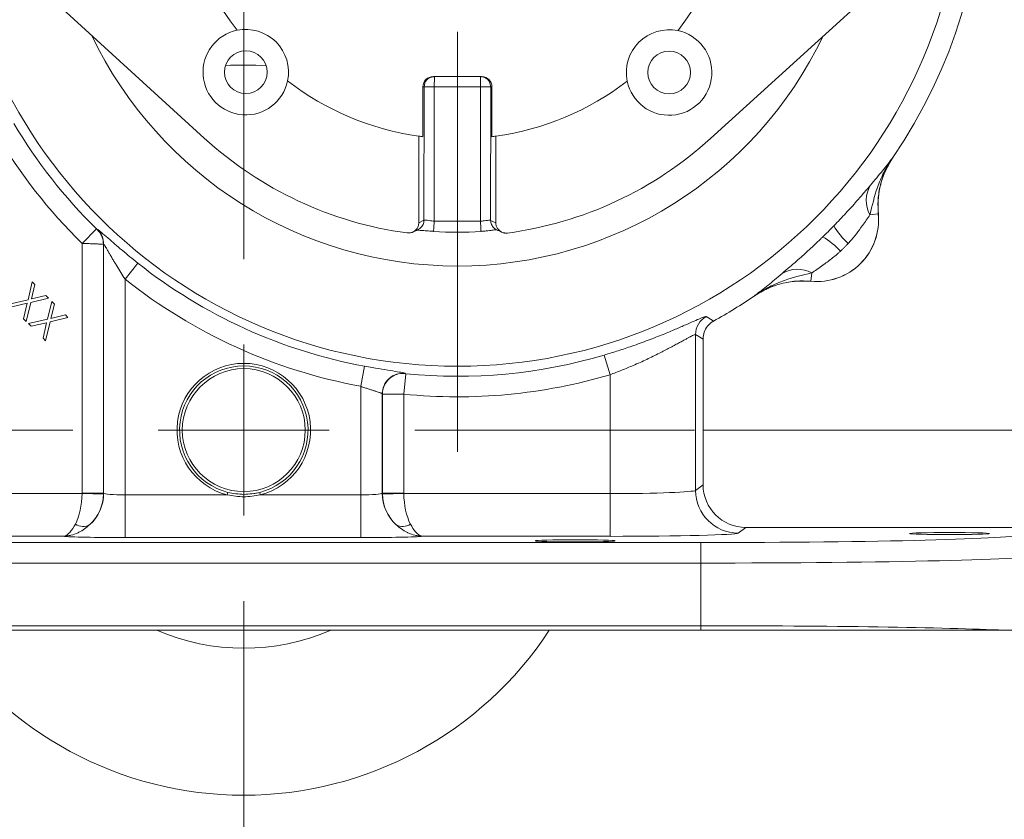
# Model space of a CAD drawing. Header units: inches. Extents: x 0.3 to 33.9, y 0.2 to 21.6.
# Tile 11 of 18: x 22.4 to 28.2, y 5.1 to 9.8. Entities that reach past the tile are written whole.
import ezdxf

# ---------------------------------------------------------------- set-up
doc = ezdxf.new("R2010")
doc.units = ezdxf.units.IN
doc.header["$MEASUREMENT"] = 0
doc.layers.add('SLD-0', color=7, linetype='Continuous', lineweight=15)
doc.styles.add('SLDTEXTSTYLE0', font='TXT', dxfattribs={"width": 0.75})
doc.dimstyles.new('SLDDIMSTYLE0', dxfattribs={"dimtxt": 0.25, "dimasz": 0.13, "dimexe": 0, "dimexo": 0.0625, "dimgap": 0.0625, "dimtad": 0, "dimtih": 1, "dimtoh": 1, "dimrnd": 1e-09, "dimzin": 12, "dimdsep": 46, "dimtxsty": 'SLDTEXTSTYLE0', "dimsah": 1, "dimcen": 0.09, "dimadec": 0, "dimazin": 3, "dimtfac": 1, "dimtofl": 0, "dimtmove": 0, "dimatfit": 3, "dimfxl": 1, "dimfrac": 2, "dimtolj": 1, "dimtzin": 12, "dimarcsym": 0})
doc.dimstyles.new('SLDDIMSTYLE1', dxfattribs={"dimtxt": 0.25, "dimasz": 0.13, "dimexe": 0, "dimexo": 0.0625, "dimgap": 0.0625, "dimtad": 0, "dimtih": 1, "dimtoh": 1, "dimrnd": 1e-09, "dimzin": 12, "dimdsep": 46, "dimtxsty": 'SLDTEXTSTYLE0', "dimsah": 1, "dimcen": 0.09, "dimadec": 0, "dimazin": 3, "dimtfac": 1, "dimtmove": 0, "dimatfit": 0, "dimfxl": 1, "dimfrac": 2, "dimtolj": 1, "dimtzin": 12, "dimarcsym": 0})

# ---------------------------------------------------------------- blocks, each defined once
blk = doc.blocks.new('_D_1')
at = {"layer": 'SLD-0'}
for p, q in [((30.5021, 7.3983), (30.5021, 7.6483)), ((26.4282, 7.3983), (30.6271, 7.3983)), ((30.1153, 6.8501), (30.0645, 6.8501)), ((30.0645, 6.8501), (30.0645, 6.4533)), ((30.8888, 6.8501), (30.9396, 6.8501)), ((30.9396, 6.8501), (30.9396, 6.4533)), ((30.0645, 6.4533), (30.1153, 6.4533)), ((30.9396, 6.4533), (30.8888, 6.4533)), ((26.4648, 6.2283), (30.6271, 6.2283)), ((30.5021, 6.2283), (30.5021, 5.9783))]:
    blk.add_line(p, q, dxfattribs=at)
for points in [[(30.5021, 7.3983), (30.5221, 7.5283), (30.4821, 7.5283)], [(30.5021, 6.2283), (30.4821, 6.0983), (30.5221, 6.0983)]]:
    blk.add_solid(points, dxfattribs=at)
at = {"layer": 'SLD-0', "char_height": 0.25, "attachment_point": 1, "style": 'SLDTEXTSTYLE0'}
for s, insert in [('1.17', (30.0772, 7.2232, -1.4325)), ('29.7', (30.1788, 6.7755, -1.4325))]:
    blk.add_mtext(s, dxfattribs=dict(at, insert=insert))
blk = doc.blocks.new('_D_2')
at = {"layer": 'SLD-0'}
for p, q in [((28.4992, 10.7279), (30.6271, 10.7279)), ((30.5021, 10.7279), (30.5021, 9.474)), ((30.1153, 9.0999), (30.0645, 9.0999)), ((30.0645, 9.0999), (30.0645, 8.7031)), ((30.8888, 9.0999), (30.9396, 9.0999)), ((30.9396, 9.0999), (30.9396, 8.7031)), ((30.0645, 8.7031), (30.1153, 8.7031)), ((30.9396, 8.7031), (30.8888, 8.7031)), ((30.5021, 7.3983), (30.5021, 8.6523)), ((26.4282, 7.3983), (30.6271, 7.3983))]:
    blk.add_line(p, q, dxfattribs=at)
for points in [[(30.5021, 10.7279), (30.4821, 10.5979), (30.5221, 10.5979)], [(30.5021, 7.3983), (30.5221, 7.5283), (30.4821, 7.5283)]]:
    blk.add_solid(points, dxfattribs=at)
at = {"layer": 'SLD-0', "char_height": 0.25, "attachment_point": 1, "style": 'SLDTEXTSTYLE0'}
for s, insert in [('3.33', (30.0772, 9.473, -1.4325)), ('84.6', (30.1788, 9.0253, -1.4325))]:
    blk.add_mtext(s, dxfattribs=dict(at, insert=insert))
blk = doc.blocks.new('_D_4')
at = {"layer": 'SLD-0'}
for p, q in [((20.3863, 8.4735), (20.3863, 15.2715)), ((23.7432, 10.0833), (23.7432, 15.2715)), ((20.3863, 15.1465), (21.5384, 15.1465)), ((21.678, 15.1833), (21.6272, 15.1833)), ((21.6272, 15.1833), (21.6272, 14.7865)), ((22.4515, 15.1833), (22.5023, 15.1833)), ((22.5023, 15.1833), (22.5023, 14.7865)), ((23.7432, 15.1465), (22.5911, 15.1465)), ((21.6272, 14.7865), (21.678, 14.7865)), ((22.5023, 14.7865), (22.4515, 14.7865))]:
    blk.add_line(p, q, dxfattribs=at)
for points in [[(20.3863, 15.1465), (20.5163, 15.1265), (20.5163, 15.1665)], [(23.7432, 15.1465), (23.6132, 15.1665), (23.6132, 15.1265)]]:
    blk.add_solid(points, dxfattribs=at)
at = {"layer": 'SLD-0', "char_height": 0.25, "attachment_point": 1, "style": 'SLDTEXTSTYLE0'}
for s, insert in [('3.36', (21.6399, 15.5564, -1.4325)), ('85.3', (21.7415, 15.1087, -1.4325))]:
    blk.add_mtext(s, dxfattribs=dict(at, insert=insert))
blk = doc.blocks.new('SW_CENTERMARKSYMBOL_0')
at = {"layer": 'SLD-0', "color": 0}
blk.add_line((0, -1), (0, -3.4561), dxfattribs=at)
blk = doc.blocks.new('SW_CENTERMARKSYMBOL_1')
at = {"layer": 'SLD-0', "color": 0}
for p, q in [((0, 1), (0, 2.635)), ((0, 0), (0, 0.5)), ((-1, 0), (-2.635, 0)), ((0, 0), (-0.5, 0)), ((0, 0), (0, -0.5)), ((0, 0), (0.5, 0)), ((1, 0), (2.635, 0)), ((0, -1), (0, -2.635))]:
    blk.add_line(p, q, dxfattribs=at)

msp = doc.modelspace()

# ---------------------------------------------------------------- linework, layer by layer
at = {"color": 7, "linetype": 'Continuous', "lineweight": 15}
for p, q in [((23.512, 9.1059), (22.5685, 9.9674)), ((26.4715, 9.1034), (27.4165, 9.9633)), ((24.8505, 9.4657), (25.1337, 9.4655)), ((24.7902, 9.4058), (24.79, 9.1144)), ((24.7972, 9.4058), (24.7902, 9.4058)), ((24.7966, 8.6253), (24.7972, 9.4058)), ((24.8563, 8.62), (24.857, 9.4057)), ((25.1271, 9.4055), (24.857, 9.4057)), ((25.1264, 8.6198), (25.1271, 9.4055)), ((25.1862, 8.625), (25.1868, 9.4054)), ((25.1938, 9.4054), (25.1868, 9.4054)), ((25.1936, 9.1141), (25.1938, 9.4054)), ((24.7664, 8.611), (24.7668, 9.1175)), ((25.2168, 9.1171), (25.2164, 8.6106)), ((27.5372, 8.9918), (27.5315, 8.983)), ((27.5372, 8.9918), (27.5369, 8.9919)), ((27.4035, 8.6577), (27.4522, 8.6624)), ((27.4522, 8.6624), (27.4525, 8.6624)), ((22.8817, 8.576), (22.7977, 8.4904)), ((24.7966, 8.6253), (24.7664, 8.611)), ((25.1264, 8.6198), (24.8563, 8.62)), ((25.2164, 8.6106), (25.1862, 8.625)), ((22.8878, 8.5721), (22.8865, 8.5715)), ((24.8525, 8.5602), (24.8525, 8.5608)), ((25.1302, 8.56), (25.1301, 8.5606)), ((22.7977, 8.4904), (22.7977, 7.0305)), ((22.9226, 8.4857), (22.9239, 8.4863)), ((22.9226, 7.0305), (22.9226, 8.4857)), ((22.9239, 8.4863), (22.9239, 7.0294)), ((23.1235, 8.3753), (23.0489, 8.2814)), ((27.0634, 8.3175), (27.0587, 8.2689)), ((22.4819, 8.1608), (22.5069, 8.2648)), ((22.5224, 8.2493), (22.5023, 8.1656)), ((22.5069, 8.2648), (22.5224, 8.2493)), ((23.0489, 7.02), (23.0489, 8.2814)), ((27.0587, 8.2686), (27.0587, 8.2689)), ((22.5023, 8.1656), (22.5863, 8.1854)), ((22.5863, 8.1854), (22.6017, 8.17)), ((26.7292, 8.1842), (26.7293, 8.1839)), ((22.371, 8.1347), (22.4819, 8.1608)), ((22.477, 8.1403), (22.3865, 8.1192)), ((22.4558, 8.0499), (22.477, 8.1403)), ((22.4976, 8.1451), (22.4713, 8.0344)), ((22.6017, 8.17), (22.4976, 8.1451)), ((22.5956, 8.0472), (22.6206, 8.1511)), ((22.6361, 8.1356), (22.616, 8.0519)), ((22.6206, 8.1511), (22.6361, 8.1356)), ((22.616, 8.0519), (22.7, 8.0717)), ((22.7, 8.0717), (22.7154, 8.0563)), ((22.4713, 8.0344), (22.4558, 8.0499)), ((22.4847, 8.0211), (22.5956, 8.0472)), ((22.5002, 8.0055), (22.4847, 8.0211)), ((22.5907, 8.0266), (22.5002, 8.0055)), ((22.5695, 7.9363), (22.5907, 8.0266)), ((22.6113, 8.0314), (22.585, 7.9207)), ((22.7154, 8.0563), (22.6113, 8.0314)), ((26.3839, 7.0463), (26.3839, 7.9574)), ((26.3839, 7.9574), (26.4282, 7.9312)), ((22.585, 7.9207), (22.5695, 7.9363)), ((26.4282, 7.9312), (26.4282, 7.0794)), ((25.8501, 7.8375), (25.8842, 7.7225)), ((24.4492, 7.7725), (24.4274, 7.6546)), ((24.6907, 7.7283), (24.6786, 7.609)), ((24.6859, 7.729), (24.6846, 7.7305)), ((25.8842, 7.7225), (25.8842, 7.0273)), ((24.4274, 7.6546), (24.4274, 7.02)), ((24.5524, 7.0294), (24.5524, 7.6112)), ((24.5524, 7.6112), (24.5537, 7.6097)), ((24.5537, 7.6097), (24.5537, 7.0305)), ((24.6786, 7.0305), (24.6786, 7.609)), ((22.7976, 7.0273), (21.5921, 7.0273)), ((22.7976, 7.0273), (22.9225, 7.0241)), ((22.9226, 7.0305), (22.7977, 7.0305)), ((22.9239, 7.0294), (22.9226, 7.0305)), ((23.6503, 7.0345), (23.6466, 7.02)), ((23.8397, 7.02), (23.836, 7.0345)), ((24.5537, 7.0305), (24.5524, 7.0294)), ((24.6786, 7.0305), (24.5537, 7.0305)), ((24.6787, 7.0273), (24.5538, 7.0241)), ((25.8842, 7.0273), (24.6787, 7.0273)), ((25.8842, 7.0273), (25.8842, 6.7774)), ((26.4282, 7.0794), (26.3839, 7.0463)), ((23.0489, 7.02), (23.0489, 6.7701)), ((23.6466, 7.02), (23.0489, 7.02)), ((24.4274, 7.02), (23.8397, 7.02)), ((24.4274, 7.02), (24.4274, 6.7701)), ((26.6337, 6.7963), (26.6781, 6.8296)), ((28.3348, 6.8296), (26.6781, 6.8296)), ((26.4148, 6.741), (21.0615, 6.741)), ((21.5921, 6.7774), (22.6861, 6.7774)), ((23.0489, 6.7701), (24.4274, 6.7701)), ((24.7902, 6.7774), (25.8842, 6.7774)), ((26.4148, 6.621), (26.4148, 6.741)), ((21.0615, 6.621), (26.4148, 6.621)), ((26.4148, 6.621), (26.4148, 6.2548)), ((26.4148, 6.2548), (21.0615, 6.2548)), ((26.4148, 6.2283), (21.0615, 6.2283)), ((26.4148, 6.2283), (26.4148, 6.2548))]:
    msp.add_line(p, q, dxfattribs=at)
at = {"color": 8, "linetype": 'Continuous', "lineweight": 15}
for p, q in [((24.7972, 9.4058), (24.8017, 9.4281)), ((25.1868, 9.4054), (25.1824, 9.4278))]:
    msp.add_line(p, q, dxfattribs=at)
at = {"color": 7, "linetype": 'Continuous', "lineweight": 15, "flags": 128}
for points in [[(26.4898, 8.036), (26.4816, 8.041), (26.4464, 8.0626)], [(23.7432, 7.0228), (23.8084, 7.0285), (23.836, 7.0345)]]:
    msp.add_lwpolyline(points, dxfattribs=at)
at = {"color": 7, "linetype": 'Continuous', "lineweight": 15}
for centre, radius in [((24.9932, 10.7279), 2.9561), ((23.7547, 9.4916), 0.125), ((26.2295, 9.4895), 0.125), ((23.7432, 7.3983), 0.3595)]:
    msp.add_circle(centre, radius, dxfattribs=at)
for centre, radius, start, end in [((24.9932, 10.7279), 3.08, 325.68866, 34.31134), ((24.9932, 10.7279), 1.6263, 142.3341, 217.56865), ((24.9932, 10.7279), 1.6263, 322.3341, 37.56865), ((23.7547, 9.4916), 0.25, 101.65796, 348.24479), ((23.7547, 9.4916), 0.25, 348.24479, 101.65796), ((26.2295, 9.4895), 0.25, 78.24479, 191.65796), ((26.2295, 9.4895), 0.25, 191.65796, 78.24479), ((23.7432, 7.3983), 2.135, 86.4912, 92.87852), ((24.9932, 10.7279), 1.6263, 232.3341, 261.99886), ((24.9932, 10.7279), 1.6263, 277.90389, 307.56865), ((24.9932, 10.7279), 3.0148, 210.65257, 225.54358), ((24.9932, 10.7279), 3.1348, 210.65257, 225.54358), ((24.9932, 10.7279), 2.1966, 227.60031, 262.2725), ((24.9932, 10.7279), 1.6263, 261.99886, 262.82282), ((24.9932, 10.7279), 1.6262, 277.07992, 277.90389), ((24.9932, 10.7279), 2.1966, 277.63024, 312.30243), ((27.554, 8.7415), 0.1722, 148.54601, 209.09696), ((27.0932, 8.6279), 0.3607, 264.51489, 5.48511), ((27.0932, 8.6279), 0.361, 264.52223, 5.47777), ((27.5638, 8.8119), 0.4311, 210.49936, 228.25232), ((22.8025, 8.4857), 0.1201, 0.03042, 45.63797), ((22.8039, 8.4862), 0.1201, 0.03043, 45.64837), ((24.9932, 10.7279), 2.1723, 266.28659, 273.61615), ((26.9092, 8.1573), 0.4311, 41.74768, 59.50064), ((24.9932, 10.7279), 3.0051, 231.52495, 259.57036), ((26.9796, 8.1671), 0.1722, 60.90304, 121.45399), ((24.9932, 10.7279), 3.125, 231.52495, 259.57036), ((24.9932, 10.7279), 3.08, 299.07314, 304.31134), ((26.504, 7.9573), 0.1201, 118.64577, 179.95577), ((24.9932, 10.7279), 3.0148, 264.24184, 286.51375), ((23.7432, 7.3983), 0.3905, 284.31969, 255.68031), ((23.7432, 7.3983), 0.3755, 284.31969, 255.68031), ((24.6725, 7.611), 0.1201, 84.21534, 179.90699), ((24.6738, 7.6095), 0.1201, 84.24267, 179.90704), ((24.9932, 10.7279), 3.1348, 264.24184, 286.51375), ((22.6738, 7.0297), 0.2502, 312.81617, 359.94243), ((22.6726, 7.0306), 0.25, 358.52616, 359.97382), ((24.8025, 7.0297), 0.2502, 180.05757, 227.18383), ((24.8037, 7.0306), 0.25, 180.02618, 181.47384), ((26.634, 7.0465), 0.2501, 180.05364, 269.93108), ((22.8031, 6.9152), 0.0801, 236.57933, 300.52452), ((24.6732, 6.9152), 0.0801, 239.47548, 303.42067), ((23.7432, 7.3983), 2.135, 213.23055, 326.76945), ((23.7432, 7.3983), 1.2755, 246.53268, 293.46732)]:
    msp.add_arc(centre, radius, start, end, dxfattribs=at)
at = {"color": 8, "linetype": 'Continuous', "lineweight": 15}
msp.add_arc((24.9932, 10.7279), 2.3701, 205.53769, 334.36506, dxfattribs=at)
at = {"color": 7, "linetype": 'Continuous', "lineweight": 15}
for centre, major_axis, ratio, start_param, end_param in [((24.8505, 9.4057), (0.0602, -0.0001), 0.996195, 1.570796, 3.141593), ((25.1336, 9.4055), (0.0602, -0.0001), 0.996195, 0, 1.570796), ((22.677, 7.0273), (0.0041, 0.25), 0.482584, 3.922427, 4.720341), ((22.6726, 7.0306), (0.1001, -0.0751), 0.999049, 0.617693, 0.642959), ((22.677, 7.0273), (0.0815, 0.2369), 0.978221, 4.226504, 5.024418), ((23.0489, 7.0298), (0.125, 0), 0.078558, 3.176499, 4.712389), ((24.4274, 7.0298), (0.125, 0), 0.078558, 4.712389, 6.248279), ((24.7994, 7.0273), (-0.0815, 0.2369), 0.978221, 1.258768, 2.056681), ((24.8037, 7.0306), (0.1001, 0.0751), 0.999049, 2.498634, 2.5239), ((24.7994, 7.0273), (-0.0041, 0.25), 0.482584, 1.562845, 2.360758), ((25.8842, 7.0469), (0.5, 0), 0.039279, 4.712389, 6.248279), ((26.6783, 7.0797), (-0.2002, -0.1501), 0.999049, 5.640226, 7.210109), ((25.8842, 6.797), (0.75, 0), 0.026186, 4.712389, 6.248279), ((23.0489, 6.7799), (0.375, 0), 0.026186, 3.397717, 4.712389), ((24.4274, 6.7799), (0.375, 0), 0.026186, 4.712389, 6.027061), ((26.4148, 6.7902), (1.88, 0), 0.026186, 4.712389, 6.257005), ((26.4148, 6.6703), (2, 0), 0.024615, 4.712389, 6.257005), ((26.4148, 6.2056), (2, 0), 0.024615, 0.479944, 1.570796)]:
    msp.add_ellipse(centre, major_axis=major_axis, ratio=ratio, start_param=start_param, end_param=end_param, dxfattribs=at)
for centre in [(27.8682, 6.7936), (25.6802, 6.751)]:
    msp.add_ellipse(centre, major_axis=(0.2344, 0), ratio=0.026186, dxfattribs=at)
for points, knots in [([(24.8017, 9.4281), (24.8017, 9.4283), (24.8033, 9.4362), (24.8143, 9.449), (24.8334, 9.4631), (24.8492, 9.4648), (24.8571, 9.4657)], [0, 0, 0, 0, 0.008851, 0.339234, 0.669617, 1, 1, 1, 1]), ([(25.1824, 9.4278), (25.1824, 9.428), (25.1809, 9.4359), (25.1698, 9.4487), (25.1507, 9.4628), (25.135, 9.4646), (25.1271, 9.4655)], [0, 0, 0, 0, 0.008867, 0.339245, 0.669622, 1, 1, 1, 1]), ([(27.4035, 8.6577), (27.4162, 8.7114), (27.4362, 8.7957), (27.4837, 8.9072), (27.5173, 8.964), (27.5367, 8.9916), (27.5369, 8.9919)], [0, 0, 0, 0, 0.458943, 0.721865, 0.99767, 1, 1, 1, 1]), ([(27.5369, 8.9919), (27.5368, 8.9917), (27.5272, 8.9792), (27.5077, 8.9542), (27.4675, 8.9037), (27.4312, 8.8601), (27.4071, 8.8313)], [0, 0, 0, 0, 0.002547, 0.254971, 0.506602, 1, 1, 1, 1]), ([(27.4522, 8.6624), (27.4509, 8.6906), (27.4482, 8.748), (27.463, 8.8332), (27.4909, 8.9166), (27.5214, 8.9665), (27.5369, 8.9919)], [0, 0, 0, 0, 0.243914, 0.495196, 0.743693, 1, 1, 1, 1]), ([(27.5201, 8.9639), (27.508, 8.9417), (27.4823, 8.8944), (27.4602, 8.8182), (27.4486, 8.7392), (27.4512, 8.6882), (27.4525, 8.6624)], [0, 0, 0, 0, 0.241066, 0.513053, 0.753661, 1, 1, 1, 1]), ([(27.4071, 8.8313), (27.3951, 8.8171), (27.3706, 8.7882), (27.3221, 8.7325), (27.2628, 8.6665), (27.2161, 8.6179), (27.1923, 8.5931)], [0, 0, 0, 0, 0.21336, 0.43352, 0.711269, 1, 1, 1, 1]), ([(27.2767, 8.4902), (27.2798, 8.4936), (27.2964, 8.5119), (27.3247, 8.5467), (27.3656, 8.6024), (27.3894, 8.6371), (27.4035, 8.6577)], [0, 0, 0, 0, 0.061603, 0.328469, 0.601193, 1, 1, 1, 1]), ([(22.8865, 8.5715), (22.8864, 8.5715), (22.8864, 8.5716), (22.886, 8.5719), (22.8851, 8.5727), (22.8836, 8.5741), (22.8824, 8.5753), (22.8817, 8.576)], [0, 0, 0, 0, 0.100164, 0.247152, 0.426835, 0.662426, 1, 1, 1, 1]), ([(24.6978, 8.5513), (24.7046, 8.5511), (24.7183, 8.5507), (24.7379, 8.5586), (24.7534, 8.5721), (24.7641, 8.5903), (24.7656, 8.6039), (24.7664, 8.611)], [0, 0, 0, 0, 0.199076, 0.397814, 0.60186, 0.793869, 1, 1, 1, 1]), ([(24.8563, 8.62), (24.8516, 8.6206), (24.8442, 8.6216), (24.8301, 8.6234), (24.8148, 8.6254), (24.8008, 8.6266), (24.7979, 8.6257), (24.7966, 8.6253)], [0, 0, 0, 0, 0.160963, 0.251161, 0.501533, 0.760115, 1, 1, 1, 1]), ([(25.1862, 8.625), (25.1848, 8.6254), (25.182, 8.6262), (25.168, 8.6251), (25.1486, 8.6226), (25.1338, 8.6207), (25.1264, 8.6198)], [0, 0, 0, 0, 0.240101, 0.498803, 0.749134, 1, 1, 1, 1]), ([(25.2848, 8.5508), (25.2831, 8.5506), (25.2798, 8.5503), (25.2748, 8.5503), (25.2696, 8.5507), (25.2629, 8.5518), (25.2563, 8.5538), (25.2501, 8.5565), (25.2455, 8.559), (25.2411, 8.5618), (25.2371, 8.565), (25.2333, 8.5687), (25.2288, 8.5738), (25.224, 8.5808), (25.2205, 8.5884), (25.2184, 8.5948), (25.2173, 8.5999), (25.2165, 8.6052), (25.2164, 8.6087), (25.2164, 8.6106)], [0, 0, 0, 0, 0.048936, 0.097869, 0.1468, 0.199461, 0.297238, 0.346167, 0.398435, 0.448455, 0.498478, 0.548502, 0.602615, 0.696973, 0.794396, 0.844812, 0.89523, 0.945651, 1, 1, 1, 1]), ([(27.1923, 8.5931), (27.187, 8.5877), (27.1764, 8.5769), (27.1604, 8.5607), (27.1442, 8.5447), (27.1334, 8.5341), (27.128, 8.5288)], [0, 0, 0, 0, 0.249819, 0.5, 0.74982, 1, 1, 1, 1]), ([(23.1235, 8.3753), (23.1081, 8.3877), (23.0769, 8.4126), (23.0317, 8.4502), (22.9884, 8.4871), (22.9608, 8.5111), (22.9404, 8.5289), (22.9257, 8.5418), (22.9052, 8.5595), (22.8912, 8.571), (22.8887, 8.5718), (22.8878, 8.5721)], [0, 0, 0, 0, 0.138635, 0.280935, 0.42401, 0.572162, 0.588909, 0.67723, 0.767633, 0.917647, 1, 1, 1, 1]), ([(24.7304, 8.5561), (24.7347, 8.5581), (24.7452, 8.563), (24.7556, 8.568), (24.7617, 8.5709)], [0, 0, 0, 0, 0.411293, 1, 1, 1, 1]), ([(24.757, 8.5682), (24.7569, 8.5681), (24.7567, 8.5677), (24.7602, 8.5673), (24.767, 8.5667), (24.7845, 8.5656), (24.8125, 8.5637), (24.8381, 8.5619), (24.8525, 8.561)], [0, 0, 0, 0, 0.028756, 0.124933, 0.249241, 0.431985, 0.681773, 1, 1, 1, 1]), ([(25.1301, 8.5607), (25.1363, 8.5612), (25.1506, 8.5622), (25.1758, 8.5648), (25.1993, 8.5676), (25.2177, 8.5699), (25.2194, 8.5703), (25.2204, 8.5705)], [0, 0, 0, 0, 0.128229, 0.297706, 0.572599, 0.777356, 1, 1, 1, 1]), ([(25.221, 8.5705), (25.2237, 8.5692), (25.229, 8.5666), (25.2394, 8.5617), (25.2471, 8.558), (25.2522, 8.5556)], [0, 0, 0, 0, 0.260866, 0.503211, 1, 1, 1, 1]), ([(27.128, 8.5288), (27.1233, 8.5243), (27.0971, 8.4988), (27.0484, 8.4529), (26.9878, 8.3983), (26.9334, 8.351), (26.9045, 8.3264), (26.8898, 8.314)], [0, 0, 0, 0, 0.054789, 0.306864, 0.566571, 0.779999, 1, 1, 1, 1]), ([(22.7977, 8.4904), (22.8046, 8.4901), (22.8187, 8.4896), (22.8373, 8.4888), (22.8553, 8.4882), (22.8721, 8.4875), (22.8876, 8.4869), (22.9, 8.4865), (22.9091, 8.4862), (22.9157, 8.4859), (22.9208, 8.4858), (22.922, 8.4857), (22.9226, 8.4857)], [0, 0, 0, 0, 0.108342, 0.2198248, 0.3002953, 0.4119286, 0.5270144, 0.6208444, 0.7166949, 0.799313, 0.8833, 1, 1, 1, 1]), ([(22.9239, 8.4863), (22.9244, 8.486), (22.9252, 8.4854), (22.9286, 8.4803), (22.9321, 8.4747), (22.9372, 8.4662), (22.9444, 8.454), (22.9546, 8.4365), (22.9654, 8.418), (22.9766, 8.3989), (22.9883, 8.3792), (23.004, 8.3531), (23.0241, 8.3204), (23.0406, 8.2945), (23.0489, 8.2814)], [0, 0, 0, 0, 0.062031, 0.108455, 0.156522, 0.184681, 0.267526, 0.352658, 0.433762, 0.515532, 0.598872, 0.68259, 0.840369, 1, 1, 1, 1]), ([(27.2309, 8.4444), (27.2348, 8.4481), (27.2427, 8.4554), (27.2543, 8.4668), (27.2657, 8.4783), (27.273, 8.4863), (27.2767, 8.4902)], [0, 0, 0, 0, 0.2498539, 0.5, 0.7498543, 1, 1, 1, 1]), ([(27.0634, 8.3175), (27.0681, 8.3208), (27.0824, 8.3306), (27.1041, 8.3456), (27.1254, 8.3607), (27.144, 8.3741), (27.1658, 8.3902), (27.1921, 8.4108), (27.2138, 8.429), (27.2266, 8.4405), (27.2309, 8.4444)], [0, 0, 0, 0, 0.097923, 0.297755, 0.399676, 0.473189, 0.62105, 0.771241, 0.923553, 1, 1, 1, 1]), ([(26.7292, 8.1842), (26.7295, 8.1844), (26.7571, 8.2038), (26.8139, 8.2374), (26.9254, 8.2849), (27.0097, 8.3049), (27.0634, 8.3175)], [0, 0, 0, 0, 0.00233, 0.278135, 0.541057, 1, 1, 1, 1]), ([(26.8898, 8.314), (26.8751, 8.3016), (26.8455, 8.2768), (26.8121, 8.2495), (26.7862, 8.2287), (26.7671, 8.2136), (26.7482, 8.1989), (26.7357, 8.1892), (26.7294, 8.1843), (26.7292, 8.1842)], [0, 0, 0, 0, 0.246086, 0.493549, 0.619301, 0.74511, 0.871275, 0.997453, 1, 1, 1, 1]), ([(26.7292, 8.1842), (26.7306, 8.1851), (26.7549, 8.2016), (26.8057, 8.2297), (26.8859, 8.2576), (26.9714, 8.2728), (27.0293, 8.2702), (27.0587, 8.2689)], [0, 0, 0, 0, 0.014322, 0.253699, 0.500028, 0.74622, 1, 1, 1, 1]), ([(26.7293, 8.1839), (26.7536, 8.1988), (26.803, 8.2291), (26.8852, 8.257), (26.9714, 8.2725), (27.0293, 8.2699), (27.0587, 8.2686)], [0, 0, 0, 0, 0.246215, 0.500001, 0.746214, 1, 1, 1, 1]), ([(26.4464, 8.0626), (26.4439, 8.0625), (26.4389, 8.0623), (26.4141, 8.0526), (26.3771, 8.0366), (26.3279, 8.0149), (26.267, 7.9885), (26.1933, 7.9577), (26.1081, 7.9241), (26.0191, 7.8917), (25.9323, 7.8625), (25.8775, 7.8458), (25.8501, 7.8375)], [0, 0, 0, 0, 0.098991, 0.197998, 0.295911, 0.393854, 0.496149, 0.598461, 0.710241, 0.82201, 0.911011, 1, 1, 1, 1]), ([(26.4898, 8.036), (26.488, 8.035), (26.4746, 8.0273), (26.4528, 8.0075), (26.4321, 7.9717), (26.4295, 7.9447), (26.4282, 7.9312)], [0, 0, 0, 0, 0.048482, 0.36561, 0.682807, 1, 1, 1, 1]), ([(25.8842, 7.7225), (25.9071, 7.7311), (25.9531, 7.7484), (26.0115, 7.7729), (26.0598, 7.7942), (26.0988, 7.8122), (26.1366, 7.8303), (26.1714, 7.8476), (26.2032, 7.8638), (26.2319, 7.8789), (26.2591, 7.8934), (26.2835, 7.9067), (26.3052, 7.9186), (26.3242, 7.929), (26.3411, 7.9382), (26.36, 7.9482), (26.3736, 7.9548), (26.3816, 7.9578), (26.3831, 7.9575), (26.3839, 7.9574)], [0, 0, 0, 0, 0.09073, 0.182227, 0.238434, 0.294982, 0.352591, 0.410566, 0.461288, 0.512274, 0.564122, 0.616285, 0.663808, 0.711614, 0.759888, 0.808827, 0.903301, 0.951167, 1, 1, 1, 1]), ([(24.6846, 7.7305), (24.6811, 7.7318), (24.6741, 7.7344), (24.6315, 7.7416), (24.5704, 7.7515), (24.5055, 7.7623), (24.4642, 7.7698), (24.4492, 7.7725)], [0, 0, 0, 0, 0.221817, 0.441703, 0.659552, 0.876451, 1, 1, 1, 1]), ([(24.6907, 7.7283), (24.6904, 7.7283), (24.6895, 7.7284), (24.6882, 7.7286), (24.687, 7.7287), (24.6861, 7.7289), (24.6859, 7.7289), (24.6859, 7.729)], [0, 0, 0, 0, 0.1199808, 0.3375209, 0.5564508, 0.7772561, 1, 1, 1, 1]), ([(24.4274, 7.6546), (24.4314, 7.6532), (24.4394, 7.6503), (24.4506, 7.6464), (24.4613, 7.6428), (24.4712, 7.6395), (24.481, 7.6363), (24.4903, 7.6333), (24.4991, 7.6304), (24.5074, 7.6278), (24.5153, 7.6253), (24.5248, 7.6223), (24.533, 7.6196), (24.5398, 7.6173), (24.544, 7.6157), (24.5474, 7.6143), (24.55, 7.6131), (24.5517, 7.612), (24.5522, 7.6114), (24.5524, 7.6112)], [0, 0, 0, 0, 0.06387, 0.128268, 0.183083, 0.238245, 0.29452, 0.351188, 0.404927, 0.459022, 0.514253, 0.569884, 0.676544, 0.730677, 0.785598, 0.838427, 0.891628, 0.945413, 1, 1, 1, 1]), ([(24.5537, 7.6097), (24.5539, 7.6097), (24.5543, 7.6096), (24.556, 7.6096), (24.5586, 7.6096), (24.562, 7.6096), (24.5676, 7.6095), (24.5749, 7.6095), (24.5835, 7.6094), (24.5907, 7.6094), (24.5984, 7.6093), (24.6068, 7.6093), (24.6158, 7.6093), (24.6251, 7.6092), (24.6348, 7.6092), (24.6449, 7.6091), (24.6557, 7.6091), (24.6669, 7.609), (24.6747, 7.609), (24.6786, 7.609)], [0, 0, 0, 0, 0.0538827, 0.1081386, 0.1635715, 0.219411, 0.2731863, 0.3825517, 0.4382716, 0.4921762, 0.5464544, 0.6019112, 0.6577751, 0.711905, 0.7664134, 0.8221158, 0.8782308, 0.9388488, 1, 1, 1, 1]), ([(23.8397, 7.02), (23.8076, 7.0142), (23.7432, 7.0026), (23.6788, 7.0142), (23.6466, 7.02)], [0, 0, 0, 0, 0.499477, 1, 1, 1, 1]), ([(22.7589, 6.8483), (22.7492, 6.8316), (22.7384, 6.8131), (22.721, 6.7945), (22.7106, 6.7858), (22.6996, 6.7804), (22.6936, 6.7786), (22.6903, 6.7779), (22.6885, 6.7776), (22.6874, 6.7775), (22.6868, 6.7774), (22.6865, 6.7774), (22.6864, 6.7774), (22.6863, 6.7774), (22.6862, 6.7774), (22.6861, 6.7774)], [0, 0, 0, 0, 0.416891, 0.461413, 0.703997, 0.834066, 0.906642, 0.947465, 0.970451, 0.983387, 0.990662, 0.994753, 0.996173, 0.996798, 1, 1, 1, 1]), ([(22.8438, 6.8462), (22.8228, 6.8292), (22.8003, 6.8111), (22.7622, 6.7929), (22.7395, 6.7848), (22.7147, 6.7798), (22.7018, 6.7783), (22.6949, 6.7777), (22.691, 6.7775), (22.6888, 6.7775), (22.6876, 6.7774), (22.687, 6.7774), (22.6867, 6.7774), (22.6865, 6.7774), (22.6863, 6.7774), (22.6861, 6.7774)], [0, 0, 0, 0, 0.426251, 0.457293, 0.712383, 0.842296, 0.912355, 0.951016, 0.972553, 0.984602, 0.991356, 0.995145, 0.996106, 0.996742, 1, 1, 1, 1]), ([(24.6325, 6.8462), (24.6535, 6.8292), (24.676, 6.8111), (24.7141, 6.7929), (24.7368, 6.7848), (24.7616, 6.7798), (24.7745, 6.7783), (24.7815, 6.7777), (24.7853, 6.7775), (24.7875, 6.7775), (24.7887, 6.7774), (24.7893, 6.7774), (24.7896, 6.7774), (24.7898, 6.7774), (24.79, 6.7774), (24.7902, 6.7774)], [0, 0, 0, 0, 0.426251, 0.457293, 0.712383, 0.842296, 0.912355, 0.951016, 0.972553, 0.984602, 0.991356, 0.995145, 0.996106, 0.996742, 1, 1, 1, 1]), ([(24.7174, 6.8483), (24.7271, 6.8316), (24.7379, 6.8131), (24.7553, 6.7945), (24.7657, 6.7858), (24.7767, 6.7804), (24.7827, 6.7786), (24.786, 6.7779), (24.7878, 6.7776), (24.7889, 6.7775), (24.7895, 6.7774), (24.7898, 6.7774), (24.7899, 6.7774), (24.79, 6.7774), (24.7901, 6.7774), (24.7902, 6.7774)], [0, 0, 0, 0, 0.416891, 0.461413, 0.703997, 0.834066, 0.906642, 0.947465, 0.970451, 0.983387, 0.990662, 0.994753, 0.996173, 0.996798, 1, 1, 1, 1]), ([(28.1889, 6.2283), (28.1494, 6.2283), (28.0828, 6.2283), (27.9676, 6.2283), (27.8568, 6.2283), (27.7344, 6.2283), (27.6026, 6.2283), (27.4636, 6.2283), (27.3175, 6.2283), (27.1635, 6.2283), (26.9627, 6.2283), (26.7127, 6.2283), (26.5141, 6.2283), (26.4148, 6.2283)], [0, 0, 0, 0, 0.110348, 0.186283, 0.262218, 0.340357, 0.418496, 0.494479, 0.570462, 0.648632, 0.726802, 0.8634, 1, 1, 1, 1])]:
    msp.add_open_spline(points, degree=3, knots=knots, dxfattribs=at)
for points in [[(24.857, 9.4057), (24.857, 9.4136), (24.857, 9.4293), (24.8571, 9.4491), (24.8571, 9.463), (24.8571, 9.4648), (24.8571, 9.4657)], [(25.1271, 9.4055), (25.1271, 9.4134), (25.1271, 9.4291), (25.1271, 9.4489), (25.1271, 9.4628), (25.1271, 9.4646), (25.1271, 9.4655)], [(24.857, 9.4057), (24.8496, 9.4057), (24.8347, 9.4057), (24.8156, 9.4058), (24.8016, 9.4058), (24.7987, 9.4058), (24.7972, 9.4058)], [(25.1868, 9.4054), (25.1854, 9.4055), (25.1825, 9.4055), (25.1684, 9.4055), (25.1493, 9.4055), (25.1345, 9.4055), (25.1271, 9.4055)], [(23.6503, 7.0345), (23.6812, 7.0287), (23.7432, 7.017), (23.8051, 7.0287), (23.836, 7.0345)]]:
    msp.add_open_spline(points, degree=3, dxfattribs=at)
at = {"color": 8, "linetype": 'Continuous', "lineweight": 15}
for points, knots in [([(24.7616, 8.5712), (24.7631, 8.5718), (24.7686, 8.574), (24.7768, 8.5802), (24.7853, 8.5895), (24.7916, 8.6005), (24.7958, 8.6126), (24.7963, 8.6211), (24.7966, 8.6253)], [0, 0, 0, 0, 0.073965, 0.258802, 0.443639, 0.62905, 0.814624, 1, 1, 1, 1]), ([(25.2211, 8.5708), (25.2195, 8.5714), (25.2141, 8.5736), (25.2059, 8.5798), (25.1974, 8.5891), (25.1911, 8.6002), (25.1869, 8.6123), (25.1864, 8.6208), (25.1862, 8.625)], [0, 0, 0, 0, 0.0743914, 0.2591435, 0.4438956, 0.629221, 0.8147092, 1, 1, 1, 1])]:
    msp.add_open_spline(points, degree=3, knots=knots, dxfattribs=at)
for points in [[(24.8525, 8.5608), (24.8526, 8.5616), (24.8527, 8.5633), (24.853, 8.5688), (24.8535, 8.5763), (24.8541, 8.5855), (24.8548, 8.5962), (24.8556, 8.6079), (24.8561, 8.616), (24.8563, 8.62)], [(25.1301, 8.5606), (25.1301, 8.5614), (25.13, 8.5631), (25.1296, 8.5686), (25.1292, 8.576), (25.1286, 8.5853), (25.1279, 8.596), (25.1272, 8.6076), (25.1266, 8.6157), (25.1264, 8.6198)]]:
    msp.add_open_spline(points, degree=3, dxfattribs=at)

# ---------------------------------------------------------------- block references
at = {"layer": 'SLD-0'}
for name, p in [('SW_CENTERMARKSYMBOL_0', (24.9932, 10.7279)), ('SW_CENTERMARKSYMBOL_1', (23.7432, 7.3983))]:
    msp.add_blockref(name, p, dxfattribs=at)

# ---------------------------------------------------------------- dimensions: what is measured, and where the dimension line sits
dim = msp.add_linear_dim(base=(23.7432, 15.1465), p1=(20.3863, 8.4235), p2=(23.7432, 10.0333), dimstyle='SLDDIMSTYLE0', dxfattribs=at)
dim.commit()
dim.dimension.update_dxf_attribs({"geometry": '_D_4', "text_midpoint": (22.0647, 15.1465), "dimtype": 160})
for base, p1, p2, dimstyle, picture, middle in [((30.5021, 10.7279), (26.3782, 7.3983), (28.4492, 10.7279), 'SLDDIMSTYLE0', '_D_2', (30.5021, 9.0631)), ((30.5021, 7.3983), (26.4148, 6.2283), (26.3782, 7.3983), 'SLDDIMSTYLE1', '_D_1', (30.5021, 6.8133))]:
    dim = msp.add_linear_dim(base=base, p1=p1, p2=p2, angle=90, dimstyle=dimstyle, dxfattribs=at)
    dim.commit()
    dim.dimension.update_dxf_attribs({"geometry": picture, "text_midpoint": middle, "dimtype": 160})

doc.saveas('drawing.dxf')
